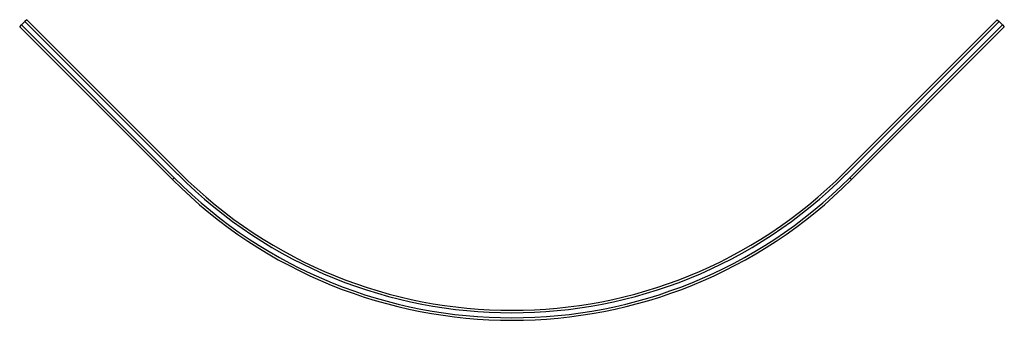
# Model space of a CAD drawing. Header units: millimetres. Extents: x 2946.29 to 2948.27, y 2625.14 to 2625.75.
import ezdxf

# ---------------------------------------------------------------- set-up
doc = ezdxf.new("R2010")
doc.units = ezdxf.units.MM
doc.layers.add('SANINDUSA', color=3, linetype='Continuous')

msp = doc.modelspace()

# ---------------------------------------------------------------- linework, layer by layer
at = {"layer": 'SANINDUSA'}
for p, q in [((2946.3012, 2625.743), (2946.2941, 2625.7359)), ((2946.3047, 2625.7465), (2946.3012, 2625.743)), ((2946.6085, 2625.4357), (2946.3012, 2625.743)), ((2946.612, 2625.4392), (2946.3047, 2625.7465)), ((2947.9491, 2625.4392), (2948.2563, 2625.7465)), ((2947.9526, 2625.4357), (2948.2599, 2625.743)), ((2948.2563, 2625.7465), (2948.2599, 2625.743)), ((2948.2669, 2625.7359), (2948.2599, 2625.743)), ((2946.2906, 2625.7324), (2946.2941, 2625.7359)), ((2946.5979, 2625.4251), (2946.2906, 2625.7324)), ((2946.2941, 2625.7359), (2946.6014, 2625.4286)), ((2947.9597, 2625.4286), (2948.2669, 2625.7359)), ((2948.2705, 2625.7324), (2947.9632, 2625.4251)), ((2948.2669, 2625.7359), (2948.2705, 2625.7324)), ((2946.5979, 2625.4251), (2946.6014, 2625.4286)), ((2947.9632, 2625.4251), (2947.9597, 2625.4286))]:
    msp.add_line(p, q, dxfattribs=at)
for radius in [0.9604, 0.9504, 0.9454, 0.9654]:
    msp.add_arc((2947.2805, 2626.1078), radius, 225, 315, dxfattribs=at)
msp.add_open_spline([(2946.2941, 2625.7359), (2946.2941, 2625.7359), (2946.2937, 2625.7355), (2946.293, 2625.7348), (2946.2921, 2625.7339), (2946.2914, 2625.7332), (2946.2912, 2625.7329)], degree=3, knots=[0, 0, 0, 0, 0.0726738, 0.4164586, 0.7374944, 1, 1, 1, 1], dxfattribs=at)

doc.saveas('drawing.dxf')
